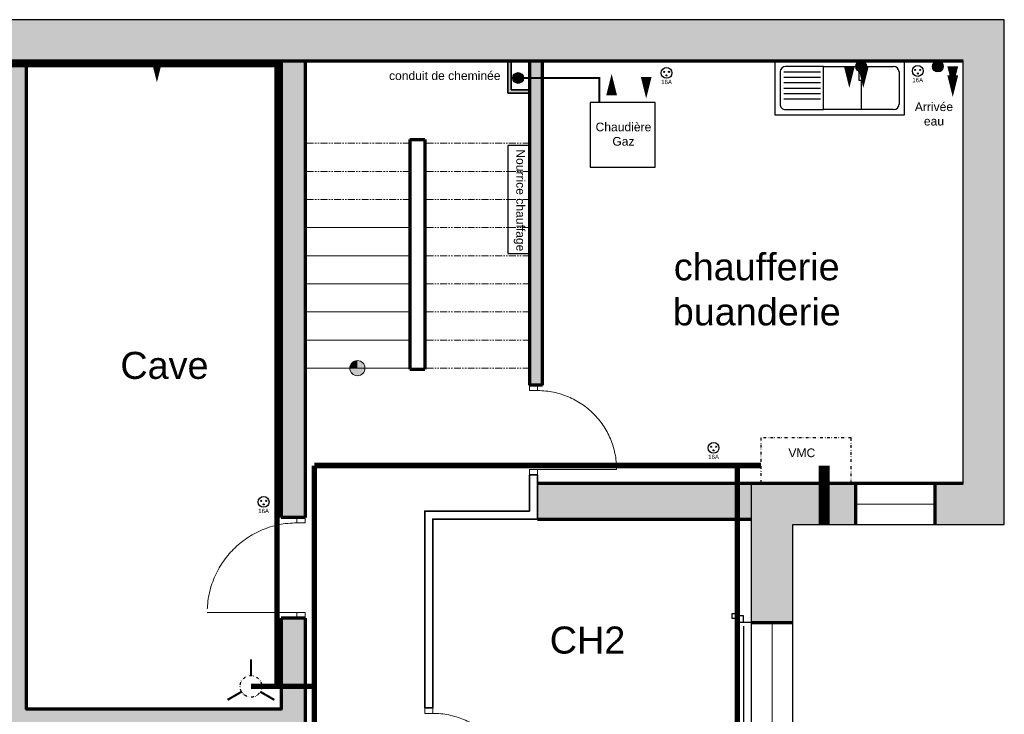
# Model space of a CAD drawing. Header units: centimetres. Extents: x 2266 to 3841, y 1288 to 8573.
# Tile 5 of 15: x 2808 to 3718, y 2356 to 2999. Entities that reach past the tile are written whole.
import ezdxf
from ezdxf.enums import TextEntityAlignment as Align

# ---------------------------------------------------------------- set-up
doc = ezdxf.new("R2010")
doc.units = ezdxf.units.CM
doc.header["$LTSCALE"] = 0.2
for name, pattern in [('CACHE', [9.525, 6.35, -3.175]), ('DIVISE', [31.75, 12.7, -6.35, 0, -6.35, 0, -6.35]), ('FANTOME', [63.5, 31.75, -6.35, 6.35, -6.35, 6.35, -6.35])]:
    doc.linetypes.add(name, pattern=pattern)
for name, color, linetype, lineweight in [('01-existant-murs extérieurs', 7, 'Continuous', 70), ('01-existant-Refends', 7, 'Continuous', 70), ('02-existant-Cloisons', 7, 'Continuous', 35), ('02-existant-escalier', 7, 'Continuous', 15), ('02-existant-huisserie', 7, 'Continuous', 15), ('03-existant ventilation', 7, 'DIVISE', 25), ('10-annotations', 7, 'Continuous', 9)]:
    doc.layers.add(name, color=color, linetype=linetype, lineweight=lineweight)
for name, color, linetype in [("01-existant-réseau d'eau", 7, 'Continuous'), ('03-existant-chauffage', 7, 'Continuous'), ('03-existant-sanitaires éléments', 7, 'Continuous'), ('31-ventilation', 140, 'DIVISE')]:
    doc.layers.add(name, color=color, linetype=linetype)
doc.styles.get("Standard").update_dxf_attribs({"font": 'arial.ttf'})

# ---------------------------------------------------------------- blocks, each defined once
blk = doc.blocks.new('*U98')
blk.add_line((0, 0), (0.73, 0))
for points in [[(-0.075, 0.73), (0, 0.73), (0, 0.78), (-0.075, 0.78)], [(-0.075, -0.05), (0, -0.05), (0, 0), (-0.075, 0)]]:
    blk.add_lwpolyline(points, close=True)
at = {"linetype": 'CACHE'}
blk.add_arc((0, 0), 0.73, 0, 90, dxfattribs=at)
blk = doc.blocks.new('*U88')
blk.add_line((-0.075, 0), (-0.905, 0))
for points in [[(0, 0.83), (-0.075, 0.83), (-0.075, 0.88), (0, 0.88)], [(0, -0.05), (-0.075, -0.05), (-0.075, 0), (0, 0)]]:
    blk.add_lwpolyline(points, close=True)
at = {"linetype": 'CACHE'}
blk.add_arc((-0.075, 0), 0.83, 90, 180, dxfattribs=at)
blk = doc.blocks.new('evier')
for p, q in [((-26.55, 2), (-26.55, 30)), ((-21.55, 35), (8.45, 35)), ((13.45, 30), (13.45, -35)), ((-28.45, 2), (-13.45, 2)), ((-13.45, 2), (-13.45, -2)), ((-13.45, 0), (13.45, 0)), ((-13.45, -2), (-28.45, -2)), ((-26.55, -35), (-26.55, -2)), ((13.45, -35), (-26.55, -35)), ((-26.55, -35), (-26.55, -70)), ((13.45, -70), (13.45, -35)), ((-21.55, -71.53), (-21.55, -37.55)), ((-16.55, -71.53), (-16.55, -37.55)), ((-11.55, -71.53), (-11.55, -37.55)), ((-6.55, -71.53), (-6.55, -37.55)), ((-1.55, -71.53), (-1.55, -37.55)), ((3.45, -71.53), (3.45, -37.55)), ((-21.55, -75), (8.45, -75))]:
    blk.add_line(p, q)
blk.add_circle((-28.45, 0), 2)
for centre, start, end in [((-21.55, 30), 90, 180), ((8.45, 30), 0, 90), ((-21.55, -70), 180, 270), ((8.45, -70), 270, 0)]:
    blk.add_arc(centre, 5, start, end)
blk = doc.blocks.new('*U48')
for p, q in [((0, -7.5), (-5.98, -7.5)), ((-5.98, -7.5), (-5.98, -12.57)), ((3.52, -7.5), (101.14, -7.5)), ((-5.98, -12.57), (-8.22, -12.57)), ((-8.22, -12.57), (-3.75, -12.57)), ((-8.22, -18.08), (-8.22, -12.57)), ((-3.75, -18.08), (-8.22, -18.08)), ((-3.75, -12.57), (-3.75, -18.08))]:
    blk.add_line(p, q)
blk.add_lwpolyline([(0, -15), (105.3, -15), (105.3, 0), (0, 0)], close=True)
blk = doc.blocks.new('Prise')
h = blk.add_hatch(color=256)
h.dxf.hatch_style = 1
h.paths.add_polyline_path([(-1.8, 1, 1), (-2.8, 1, 1)])
h = blk.add_hatch(color=256)
h.dxf.hatch_style = 1
h.paths.add_polyline_path([(2.8, 1, 1), (1.8, 1, 1)])
h = blk.add_hatch(color=256)
h.dxf.hatch_style = 1
h.paths.add_polyline_path([(0.5, -2.3, 1), (-0.5, -2.3, 1)])
for centre, radius in [((0, 0), 5), ((-2.3, 1), 0.5), ((2.3, 1), 0.5), ((0, -2.3), 0.5)]:
    blk.add_circle(centre, radius)
blk.add_text('16A', height=4).set_placement((0, -8.36), align=Align.MIDDLE_CENTER)

msp = doc.modelspace()

# ---------------------------------------------------------------- hatches: boundary and pattern name
at = {"layer": '01-existant-murs extérieurs'}
h = msp.add_hatch(color=256, dxfattribs=at)
h.dxf.hatch_style = 1
h.paths.add_polyline_path([(3718.49, 2999.15), (2266.49, 2999.15), (2266.49, 2659.65), (2304.49, 2659.65), (2304.49, 2961.15), (3680.49, 2961.15), (3680.49, 2569.95), (3654.19, 2569.95), (3654.19, 2531.95), (3718.49, 2531.95)])
h = msp.add_hatch(color=256, dxfattribs=at)
h.dxf.hatch_style = 1
h.paths.add_polyline_path([(2814.09, 2961.15), (2792.09, 2961.15), (2792.09, 2339.15), (3047.79, 2339.15), (3047.79, 2027.75), (3071.79, 2027.75), (3071.79, 2445.55), (3064.29, 2445.55), (3049.79, 2445.55), (3049.79, 2361.15), (2814.09, 2361.15)])
h = msp.add_hatch(color=256, dxfattribs=at)
h.dxf.hatch_style = 1
h.paths.add_polyline_path([(3071.79, 2961.15), (3049.79, 2961.15), (3049.79, 2538.55), (3071.79, 2538.55)], flags=17)
h = msp.add_hatch(color=256, dxfattribs=at)
h.dxf.hatch_style = 1
h.paths.add_polyline_path([(3291.39, 2961.15), (3279.39, 2961.15), (3279.39, 2660.95), (3286.89, 2660.95), (3291.39, 2660.95)])
h = msp.add_hatch(color=256, dxfattribs=at)
h.dxf.hatch_style = 1
h.paths.add_polyline_path([(3484.79, 2569.95), (3286.79, 2569.95), (3286.79, 2537.05), (3484.79, 2537.05)], flags=17)
h = msp.add_hatch(color=256, dxfattribs=at)
h.dxf.hatch_style = 1
h.paths.add_polyline_path([(3522.79, 2531.95), (3580.89, 2531.95), (3580.89, 2569.95), (3484.79, 2569.95), (3484.79, 2537.05), (3484.79, 2441.45), (3522.79, 2441.45)])
at = {"layer": "01-existant-réseau d'eau"}
h = msp.add_hatch(color=54, dxfattribs=at)
h.dxf.hatch_style = 1
h.paths.add_polyline_path([(3581.11, 2955.8, 1), (3591.11, 2955.8, 1)])
h = msp.add_hatch(color=54, dxfattribs=at)
h.dxf.hatch_style = 1
h.paths.add_polyline_path([(3652.08, 2955.79, 1), (3662.08, 2955.79, 1)])
at = {"layer": '02-existant-Cloisons'}
h = msp.add_hatch(color=256, dxfattribs=at)
h.dxf.hatch_style = 1
h.paths.add_polyline_path([(3262.39, 2961.15), (3259.39, 2961.15), (3259.39, 2931.15), (3279.39, 2931.15), (3279.39, 2934.15), (3262.39, 2934.15)])
at = {"layer": '02-existant-escalier'}
h = msp.add_hatch(color=256, dxfattribs=at)
h.dxf.hatch_style = 1
h.paths.add_polyline_path([(3120.19, 2683.75, 0.414214), (3113.19, 2676.75), (3120.19, 2676.75)], flags=17)
h = msp.add_hatch(color=256, dxfattribs=at)
h.dxf.hatch_style = 1
h.paths.add_polyline_path([(3113.19, 2676.75), (3127.19, 2676.75, 1)])
h = msp.add_hatch(color=256, dxfattribs=at)
h.dxf.hatch_style = 1
h.paths.add_polyline_path([(3127.19, 2676.75), (3113.19, 2676.75, 1)])
at = {"layer": '03-existant-chauffage'}
h = msp.add_hatch(color=256, dxfattribs=at)
h.dxf.hatch_style = 1
h.paths.add_polyline_path([(3273.86, 2945.18, 1), (3263.86, 2945.18, 1)])

# ---------------------------------------------------------------- linework, layer by layer
at = {"layer": '01-existant-murs extérieurs'}
for p, q in [((2304.49, 2961.15), (3680.49, 2961.15)), ((3680.49, 2569.95), (3484.79, 2569.95)), ((3580.89, 2569.95), (3580.89, 2531.95)), ((3654.19, 2569.95), (3654.19, 2531.95)), ((3484.79, 2441.45), (3522.79, 2441.45))]:
    msp.add_line(p, q, dxfattribs=at)
at = {"layer": '01-existant-Refends'}
for p, q in [((3279.39, 2961.15), (3279.39, 2660.95)), ((3291.39, 2660.95), (3291.39, 2961.15)), ((3168.59, 2888.15), (3168.59, 2675.75)), ((3168.59, 2888.15), (3182.59, 2888.15)), ((3182.59, 2888.15), (3182.59, 2675.75)), ((3168.59, 2675.75), (3182.59, 2675.75)), ((3291.39, 2660.95), (3279.39, 2660.95)), ((3484.79, 2569.95), (3286.79, 2569.95)), ((3071.79, 2538.55), (3049.79, 2538.55)), ((3286.79, 2537.05), (3484.79, 2537.05)), ((3071.79, 2445.55), (3049.79, 2445.55)), ((3071.79, 2445.55), (3071.79, 2027.75))]:
    msp.add_line(p, q, dxfattribs=at)
for points in [[(3049.79, 2445.55), (3049.79, 2361.15), (2814.09, 2361.15), (2814.09, 2961.15)], [(3049.79, 2961.15), (3049.79, 2538.55)], [(3071.79, 2961.15), (3071.79, 2538.55)]]:
    msp.add_lwpolyline(points, dxfattribs=at)
at = {"layer": "01-existant-réseau d'eau"}
for points in [[(3522.79, 2017.05), (3522.79, 2531.95), (3718.49, 2531.95), (3718.49, 2999.15), (2266.49, 2999.15), (2266.49, 1913.15), (2443.49, 1913.15)], [(3680.49, 2569.95), (3680.49, 2961.15)], [(3484.79, 2017.05), (3484.79, 2569.95)]]:
    msp.add_lwpolyline(points, dxfattribs=at)
at = {"layer": "01-existant-réseau d'eau", "color": 150}
for points in [[(2934.78, 2961.15, 10, 0, 0), (2934.78, 2941.15, 0, 0, 0)], [(3588.11, 2955.91, 10, 0, 0), (3588.11, 2935.91, 0, 0, 0)], [(3670.79, 2955.91, 10, 0, 0), (3670.79, 2935.91, 0, 0, 0)], [(3387.3, 2946.11, 10, 0, 0), (3387.3, 2926.11, 0, 0, 0)], [(3670.79, 2947.55, 10, 0, 0), (3670.79, 2927.55, 0, 0, 0)]]:
    msp.add_lwpolyline(points, format="xyseb", dxfattribs=at)
at = {"layer": "01-existant-réseau d'eau", "color": 1}
for points in [[(3575.14, 2955.91, 10, 0, 0), (3575.14, 2935.91, 0, 0, 0)], [(3355.3, 2929.06, 10, 0, 0), (3355.3, 2949.06, 0, 0, 0)]]:
    msp.add_lwpolyline(points, format="xyseb", dxfattribs=at)
at = {"layer": "01-existant-réseau d'eau", "color": 54}
for centre in [(3586.11, 2955.8), (3657.08, 2955.79)]:
    msp.add_circle(centre, 5, dxfattribs=at)
at = {"layer": '02-existant-Cloisons'}
for p, q in [((3279.39, 2961.15), (3259.39, 2961.15)), ((3259.39, 2961.15), (3259.39, 2931.15)), ((3262.39, 2961.15), (3262.39, 2934.15)), ((3262.39, 2934.15), (3279.39, 2934.15)), ((3259.39, 2931.15), (3279.39, 2931.15)), ((3286.79, 2577.95), (3279.39, 2577.95)), ((3279.39, 2577.95), (3279.39, 2544.45)), ((3286.79, 2577.95), (3286.79, 2537.05)), ((3182.49, 2362.35), (3189.89, 2362.35))]:
    msp.add_line(p, q, dxfattribs=at)
for points in [[(3182.49, 2362.35), (3182.49, 2544.45), (3279.39, 2544.45)], [(3189.89, 2362.35), (3189.89, 2537.05), (3286.79, 2537.05)]]:
    msp.add_lwpolyline(points, dxfattribs=at)
at = {"layer": '02-existant-escalier', "linetype": 'FANTOME'}
for p, q in [((3168.59, 2884.75), (3071.79, 2884.75)), ((3279.39, 2884.75), (3182.59, 2884.75)), ((3168.59, 2858.75), (3071.79, 2858.75)), ((3279.39, 2858.75), (3182.59, 2858.75)), ((3168.59, 2832.75), (3071.79, 2832.75)), ((3279.39, 2832.75), (3182.59, 2832.75)), ((3279.39, 2806.75), (3182.59, 2806.75)), ((3279.39, 2780.75), (3182.59, 2780.75)), ((3279.39, 2754.75), (3182.59, 2754.75)), ((3279.39, 2728.75), (3182.59, 2728.75)), ((3279.39, 2702.75), (3182.59, 2702.75)), ((3279.39, 2676.75), (3182.59, 2676.75))]:
    msp.add_line(p, q, dxfattribs=at)
at = {"layer": '02-existant-escalier'}
for p, q in [((3168.59, 2806.75), (3071.79, 2806.75)), ((3168.59, 2780.75), (3071.79, 2780.75)), ((3168.59, 2754.75), (3071.79, 2754.75)), ((3168.59, 2728.75), (3071.79, 2728.75)), ((3168.59, 2702.75), (3071.79, 2702.75)), ((3168.59, 2676.75), (3071.79, 2676.75))]:
    msp.add_line(p, q, dxfattribs=at)
msp.add_lwpolyline([(3120.19, 2676.75, 0, 0, 0), (3120.19, 2924.65, 0, 0, 0), (3230.99, 2924.65, 0, 0, 0), (3230.99, 2690.01, 10, 0, 0), (3230.99, 2676.75, 0, 0, 0)], format="xyseb", dxfattribs=at)
msp.add_circle((3120.19, 2676.75), 7, dxfattribs=at)
at = {"layer": '02-existant-huisserie'}
for p, q in [((3580.89, 2550.95), (3654.19, 2550.95)), ((3503.79, 2336.15), (3503.79, 2441.45))]:
    msp.add_line(p, q, dxfattribs=at)
at = {"layer": '03-existant ventilation', "const_width": 5}
for points in [[(3080.33, 2586.64), (3080.33, 2331.81), (2895.78, 2328.76)], [(3080.33, 2586.64), (3471.66, 2586.64), (3471.66, 2285.36), (3439.79, 2285.36), (3439.79, 2279.45)], [(3021.72, 2382.32), (3080.33, 2382.32)]]:
    msp.add_lwpolyline(points, dxfattribs=at)
at = {"layer": '03-existant ventilation'}
for points in [[(3021.72, 2392.32, 2, 2, 0), (3021.72, 2407.32, 2, 2, 0)], [(3013.06, 2377.32, 2, 2, 0), (3000.07, 2369.82, 2, 2, 0)], [(3030.38, 2377.32, 2, 2, 0), (3043.37, 2369.82, 2, 2, 0)]]:
    msp.add_lwpolyline(points, format="xyseb", dxfattribs=at)
msp.add_circle((3021.72, 2382.32), 10, dxfattribs=at)
at = {"layer": '03-existant-chauffage', "const_width": 2}
msp.add_lwpolyline([(3343.96, 2922.61), (3343.96, 2945.18), (3268.86, 2945.18)], dxfattribs=at)
at = {"layer": '03-existant-chauffage'}
for points in [[(3335.51, 2862.61), (3395.51, 2862.61), (3395.51, 2922.61), (3335.51, 2922.61)], [(3259.39, 2882.75), (3259.39, 2782.75), (3279.39, 2782.75), (3279.39, 2882.75)]]:
    msp.add_lwpolyline(points, close=True, dxfattribs=at)
msp.add_circle((3268.86, 2945.18), 5, dxfattribs=at)
at = {"layer": '03-existant-sanitaires éléments'}
for p, q in [((3511.11, 2961.15), (3506.11, 2961.15)), ((3506.11, 2961.15), (3506.11, 2911.15)), ((3626.11, 2911.15), (3626.11, 2961.15)), ((3506.11, 2911.15), (3626.11, 2911.15))]:
    msp.add_line(p, q, dxfattribs=at)
at = {"layer": '31-ventilation'}
for points, const_width in [([(3045.77, 2382.32), (3045.77, 2957.45), (2788.06, 2957.45), (2783.58, 2951.66)], 5), ([(3471.66, 2586.64), (3493.33, 2586.64)], 5), ([(3551.82, 2586.64), (3551.82, 2531.95)], 10)]:
    msp.add_lwpolyline(points, dxfattribs=dict(at, const_width=const_width))
msp.add_lwpolyline([(3576.79, 2612.39), (3493.33, 2612.39), (3493.33, 2570.28), (3576.79, 2570.28)], close=True, dxfattribs=at)

# ---------------------------------------------------------------- block references
for p in [(3406.1, 2949.91), (3638.43, 2951.69), (3449.61, 2602.98), (3033.45, 2552.96)]:
    msp.add_blockref('Prise', p)
at = {"layer": '02-existant-huisserie', "xscale": 100, "yscale": 100, "zscale": 100}
for name, p in [('*U98', (3286.89, 2582.95)), ('*U88', (3071.79, 2450.55)), ('*U98', (3189.99, 2284.35))]:
    msp.add_blockref(name, p, dxfattribs=at)
at = {"layer": '03-existant-chauffage', "rotation": 270}
msp.add_blockref('*U48', (3484.79, 2441.45), dxfattribs=at)
at = {"layer": '03-existant-sanitaires éléments', "rotation": 270}
msp.add_blockref('evier', (3586.11, 2929.36), dxfattribs=at)

# ---------------------------------------------------------------- texts
at = {"layer": '03-existant-chauffage', "char_height": 8}
for s, width, insert, attachment_point in [('conduit de cheminée', 159.7012, (3149.43, 2951.36), 1), ('Arrivée eau', 48.2431, (3653.42, 2911.86), 5), ('\\pxqc;Chaudière Gaz', 48.2431, (3366.24, 2893.18), 5)]:
    msp.add_mtext_dynamic_manual_height_columns(s, width=width, gutter_width=15, heights=[0], dxfattribs=dict(at, insert=insert, attachment_point=attachment_point))
at = {"layer": '03-existant-chauffage', "insert": (3269.96, 2832.02), "char_height": 8, "attachment_point": 5, "rotation": 270}
msp.add_mtext_dynamic_manual_height_columns('Nourrice chauffage', width=98.081, gutter_width=15, heights=[0], dxfattribs=at)
at = {"layer": '10-annotations', "char_height": 25, "attachment_point": 5}
for s, insert in [('chaufferie\\Pbuanderie', (3489.52, 2749.5)), ('Cave', (2941.74, 2679.12)), ('CH2', (3333.01, 2424.99))]:
    msp.add_mtext_dynamic_manual_height_columns(s, width=260.2028, gutter_width=15, heights=[0], dxfattribs=dict(at, insert=insert))
at = {"layer": '31-ventilation', "insert": (3518.82, 2602.4), "char_height": 8, "attachment_point": 1}
msp.add_mtext_dynamic_manual_height_columns('VMC', width=31.9787, gutter_width=15, heights=[0], dxfattribs=at)

doc.saveas('drawing.dxf')
